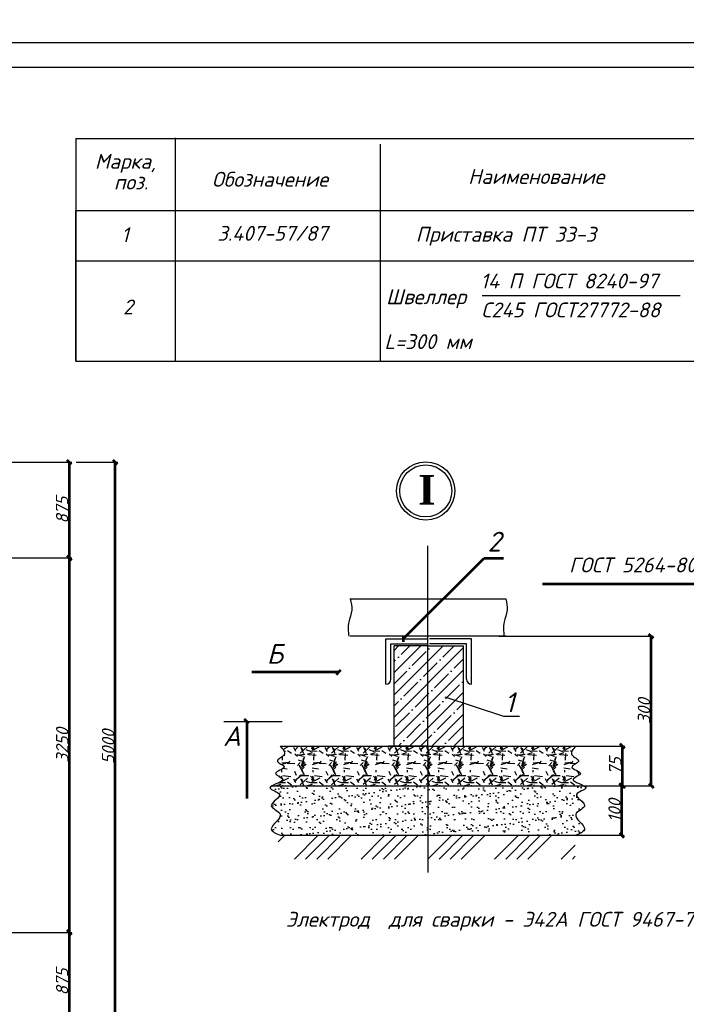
# Model space of a CAD drawing. Header units: millimetres. Extents: x -257011 to 237647566, y 2784933 to 6706507.
# Tile 78 of 256: x 11166666 to 11233399, y 2836731 to 2935367. Entities that reach past the tile are written whole.
import ezdxf
from ezdxf import colors
from ezdxf.entities.mleader import LeaderData, LeaderLine
from ezdxf.lldxf.tags import DXFTag
from ezdxf.math import Vec2, Vec3

# ---------------------------------------------------------------- set-up
doc = ezdxf.new("R2010")
doc.units = ezdxf.units.MM
doc.header["$LTSCALE"] = 1000
doc.header["$PDMODE"] = 32
doc.header["$PDSIZE"] = 0.3
doc.layers.add('text', color=1, linetype='Continuous', lineweight=13)
doc.layers.add('Размер', color=7, linetype='Continuous')
doc.styles.add('iso', font='isocpeur.TTF')
doc.styles.add('S4-B', font='timesbd.ttf', dxfattribs={"height": 4})
doc.styles.get("Standard").update_dxf_attribs({"font": 'ARIALN.TTF'})
doc.styles.add('X_ISO', font='isocpeui.ttf')
doc.styles.add('ГОСТ1250', font='isocpeui.ttf', dxfattribs={"height": 1200})
tags = doc.linetypes.add('HOT_WATER_SUPPLY', pattern='A,12.7,-5.08,["HW",Standard,S=2.54,R=0,X=-2.54,Y=-1.27],-5.08', length=22.86).pattern_tags.tags
tags[6] = DXFTag(74, 10)
doc.dimstyles.new('Copy of 1000_1', dxfattribs={"dimtxt": 1200, "dimasz": 900, "dimexe": 500, "dimexo": 100, "dimgap": 200, "dimtad": 1, "dimdec": 1, "dimlfac": 0.001, "dimzin": 0, "dimdsep": 46, "dimtxsty": 'ГОСТ1250', "dimblk": 'OBLIQUE', "dimcen": 0.09, "dimclrd": 1, "dimclre": 1, "dimclrt": 1, "dimadec": 0, "dimazin": 0, "dimtfac": 1, "dimtdec": 1, "dimtmove": 0, "dimatfit": 3, "dimldrblk": 'OBLIQUE', "dimfxl": 0, "dimtolj": 1, "dimtzin": 0, "dimlwe": -1, "dimarcsym": 0})

# ---------------------------------------------------------------- blocks, each defined once
blk = doc.blocks.new('_Oblique')
at = {"color": 0, "linetype": 'ByBlock', "lineweight": -2}
blk.add_line((-0.5, -0.5), (0.5, 0.5), dxfattribs=at)
blk = doc.blocks.new('*D2047')
at = {"color": 1, "ltscale": 100, "transparency": 16777216}
for p, q in [((724340.2429076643, 138182.3999521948), (765660.5331031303, 138182.3999521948)), ((737904.1802093, 118187.5171702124), (765660.5331031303, 118187.5171702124))]:
    blk.add_line(p, q, dxfattribs=at)
at = {"color": 1, "lineweight": -2, "ltscale": 100, "transparency": 16777216}
blk.add_line((765160.5331031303, 118187.5171702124), (765160.5331031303, 138182.3999521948), dxfattribs=at)
at = {"layer": 'Defpoints', "color": 0, "lineweight": 53, "ltscale": 100, "transparency": 16777216}
for p in [(724240.2429076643, 138182.3999521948), (765160.5331031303, 138182.3999521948), (737804.1802093, 118187.5171702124)]:
    blk.add_point(p, dxfattribs=at)
at = {"color": 1, "lineweight": -2, "ltscale": 100, "transparency": 16777216, "xscale": 900, "yscale": 900, "zscale": 900}
for p, rotation in [((765160.5331031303, 138182.3999521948), 90), ((765160.5331031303, 118187.5171702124), 270)]:
    blk.add_blockref('_Oblique', p, dxfattribs=dict(at, rotation=rotation))
at = {"color": 1, "ltscale": 100, "transparency": 16777216, "insert": (763694.4548758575, 128184.9585612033), "char_height": 1200, "attachment_point": 5, "rotation": 90, "style": 'ГОСТ1250'}
blk.add_mtext('\\A1;{\\H2.0833x;875}', dxfattribs=at)
blk = doc.blocks.new('*D2048')
at = {"color": 1, "ltscale": 100, "transparency": 16777216}
for p, q in [((724340.2429076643, 213859.2457621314), (765660.5331031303, 213859.2457621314)), ((724340.2429076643, 138182.3999521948), (765660.5331031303, 138182.3999521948))]:
    blk.add_line(p, q, dxfattribs=at)
at = {"color": 1, "lineweight": -2, "ltscale": 100, "transparency": 16777216}
blk.add_line((765160.5331031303, 138182.3999521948), (765160.5331031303, 213859.2457621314), dxfattribs=at)
at = {"layer": 'Defpoints', "color": 0, "lineweight": 53, "ltscale": 100, "transparency": 16777216}
for p in [(724240.2429076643, 213859.2457621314), (765160.5331031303, 213859.2457621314), (724240.2429076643, 138182.3999521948)]:
    blk.add_point(p, dxfattribs=at)
at = {"color": 1, "lineweight": -2, "ltscale": 100, "transparency": 16777216, "xscale": 900, "yscale": 900, "zscale": 900}
for p, rotation in [((765160.5331031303, 213859.2457621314), 90), ((765160.5331031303, 138182.3999521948), 270)]:
    blk.add_blockref('_Oblique', p, dxfattribs=dict(at, rotation=rotation))
at = {"color": 1, "ltscale": 100, "transparency": 16777216, "insert": (763710.5531031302, 176020.8228571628), "char_height": 1200, "attachment_point": 5, "rotation": 90, "style": 'ГОСТ1250'}
blk.add_mtext('\\A1;{\\H2.0833x;3250}', dxfattribs=at)
blk = doc.blocks.new('*D2049')
at = {"color": 1, "ltscale": 100, "transparency": 16777216}
for p, q in [((737540.4806586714, 233187.5171702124), (765660.5331031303, 233187.5171702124)), ((724340.2429076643, 213859.2457621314), (765660.5331031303, 213859.2457621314))]:
    blk.add_line(p, q, dxfattribs=at)
at = {"color": 1, "lineweight": -2, "ltscale": 100, "transparency": 16777216}
blk.add_line((765160.5331031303, 213859.2457621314), (765160.5331031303, 233187.5171702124), dxfattribs=at)
at = {"layer": 'Defpoints', "color": 0, "lineweight": 53, "ltscale": 100, "transparency": 16777216}
for p in [(737440.4806586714, 233187.5171702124), (765160.5331031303, 233187.5171702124), (724240.2429076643, 213859.2457621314)]:
    blk.add_point(p, dxfattribs=at)
at = {"color": 1, "lineweight": -2, "ltscale": 100, "transparency": 16777216, "xscale": 900, "yscale": 900, "zscale": 900}
for p, rotation in [((765160.5331031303, 233187.5171702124), 90), ((765160.5331031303, 213859.2457621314), 270)]:
    blk.add_blockref('_Oblique', p, dxfattribs=dict(at, rotation=rotation))
at = {"color": 1, "ltscale": 100, "transparency": 16777216, "insert": (763694.4548758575, 223523.3814661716), "char_height": 1200, "attachment_point": 5, "rotation": 90, "style": 'ГОСТ1250'}
blk.add_mtext('\\A1;{\\H2.0833x;875}', dxfattribs=at)
blk = doc.blocks.new('*D2038')
at = {"color": 1, "ltscale": 100, "transparency": 16777216}
for p, q in [((766510.5331641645, 233187.5171702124), (774925.2248031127, 233187.5171702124)), ((766510.5331641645, 118187.5171702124), (774925.2248031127, 118187.5171702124))]:
    blk.add_line(p, q, dxfattribs=at)
at = {"color": 1, "lineweight": -2, "ltscale": 100, "transparency": 16777216}
blk.add_line((774425.2248031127, 118187.5171702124), (774425.2248031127, 233187.5171702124), dxfattribs=at)
at = {"layer": 'Defpoints', "color": 0, "lineweight": 53, "ltscale": 100, "transparency": 16777216}
for p in [(766410.5331641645, 233187.5171702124), (774425.2248031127, 233187.5171702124), (766410.5331641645, 118187.5171702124)]:
    blk.add_point(p, dxfattribs=at)
at = {"color": 1, "lineweight": -2, "ltscale": 100, "transparency": 16777216, "xscale": 900, "yscale": 900, "zscale": 900}
for p, rotation in [((774425.2248031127, 233187.5171702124), 90), ((774425.2248031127, 118187.5171702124), 270)]:
    blk.add_blockref('_Oblique', p, dxfattribs=dict(at, rotation=rotation))
at = {"color": 1, "ltscale": 100, "transparency": 16777216, "insert": (772975.2448031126, 175687.5171702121), "char_height": 1200, "attachment_point": 5, "rotation": 90, "style": 'ГОСТ1250'}
blk.add_mtext('\\A1;{\\H2.0833x;5000}', dxfattribs=at)
blk = doc.blocks.new('*D2043')
at = {"color": 1, "ltscale": 100, "transparency": 16777216}
for p, q in [((851875.403826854, 198019.1143381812), (883145.3904601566, 198019.1143381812)), ((873173.3768912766, 167821.4957010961), (883145.3904601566, 167821.4957010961))]:
    blk.add_line(p, q, dxfattribs=at)
at = {"color": 1, "lineweight": -2, "ltscale": 100, "transparency": 16777216}
blk.add_line((882645.3904601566, 167821.4957010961), (882645.3904601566, 198019.1143381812), dxfattribs=at)
at = {"layer": 'Defpoints', "color": 0, "lineweight": 53, "ltscale": 100, "transparency": 16777216}
for p in [(851775.403826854, 198019.1143381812), (882645.3904601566, 198019.1143381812), (873073.3768912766, 167821.4957010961)]:
    blk.add_point(p, dxfattribs=at)
at = {"color": 1, "lineweight": -2, "ltscale": 100, "transparency": 16777216, "xscale": 900, "yscale": 900, "zscale": 900}
for p, rotation in [((882645.3904601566, 198019.1143381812), 90), ((882645.3904601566, 167821.4957010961), 270)]:
    blk.add_blockref('_Oblique', p, dxfattribs=dict(at, rotation=rotation))
at = {"color": 1, "ltscale": 100, "transparency": 16777216, "insert": (881195.4104601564, 182920.3050196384), "char_height": 1200, "attachment_point": 5, "rotation": 90, "style": 'ГОСТ1250'}
blk.add_mtext('\\A1;{\\H2.0833x;300}', dxfattribs=at)
blk = doc.blocks.new('*D2044')
at = {"color": 1, "ltscale": 100, "transparency": 16777216}
for p, q in [((866747.7916213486, 167821.4957010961), (877196.3236419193, 167821.4957010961)), ((867224.3100692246, 157821.4957010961), (877196.3236419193, 157821.4957010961))]:
    blk.add_line(p, q, dxfattribs=at)
at = {"color": 1, "lineweight": -2, "ltscale": 100, "transparency": 16777216}
blk.add_line((876696.3236419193, 157821.4957010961), (876696.3236419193, 167821.4957010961), dxfattribs=at)
at = {"layer": 'Defpoints', "color": 0, "lineweight": 53, "ltscale": 100, "transparency": 16777216}
for p in [(866647.7916213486, 167821.4957010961), (876696.3236419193, 167821.4957010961), (867124.3100692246, 157821.4957010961)]:
    blk.add_point(p, dxfattribs=at)
at = {"color": 1, "lineweight": -2, "ltscale": 100, "transparency": 16777216, "xscale": 900, "yscale": 900, "zscale": 900}
for p, rotation in [((876696.3236419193, 167821.4957010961), 90), ((876696.3236419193, 157821.4957010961), 270)]:
    blk.add_blockref('_Oblique', p, dxfattribs=dict(at, rotation=rotation))
at = {"color": 1, "ltscale": 100, "transparency": 16777216, "insert": (875246.3436419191, 162821.4957010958), "char_height": 1200, "attachment_point": 5, "rotation": 90, "style": 'ГОСТ1250'}
blk.add_mtext('\\A1;{\\H2.0833x;100}', dxfattribs=at)
blk = doc.blocks.new('*D2045')
at = {"color": 1, "ltscale": 100, "transparency": 16777216}
for p, q in [((866896.2731734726, 175821.4957010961), (877344.8051940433, 175821.4957010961)), ((867372.7916213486, 167821.4957010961), (877344.8051940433, 167821.4957010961))]:
    blk.add_line(p, q, dxfattribs=at)
at = {"color": 1, "lineweight": -2, "ltscale": 100, "transparency": 16777216}
blk.add_line((876844.8051940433, 167821.4957010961), (876844.8051940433, 175821.4957010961), dxfattribs=at)
at = {"layer": 'Defpoints', "color": 0, "lineweight": 53, "ltscale": 100, "transparency": 16777216}
for p in [(866796.2731734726, 175821.4957010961), (876844.8051940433, 175821.4957010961), (867272.7916213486, 167821.4957010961)]:
    blk.add_point(p, dxfattribs=at)
at = {"color": 1, "lineweight": -2, "ltscale": 100, "transparency": 16777216, "xscale": 900, "yscale": 900, "zscale": 900}
for p, rotation in [((876844.8051940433, 175821.4957010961), 90), ((876844.8051940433, 167821.4957010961), 270)]:
    blk.add_blockref('_Oblique', p, dxfattribs=dict(at, rotation=rotation))
at = {"color": 1, "ltscale": 100, "transparency": 16777216, "insert": (875378.7269667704, 171821.4957010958), "char_height": 1200, "attachment_point": 5, "rotation": 90, "style": 'ГОСТ1250'}
blk.add_mtext('\\A1;{\\H2.0833x;75}', dxfattribs=at)
blk = doc.blocks.new('456789')
at = {"ltscale": 100}
h = blk.add_hatch(dxfattribs=at)
h.set_pattern_fill('ANSI35', color=256, scale=500, style=0)
h.set_pattern_definition([(45, (556106.460486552, 12385.54286601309), (-2245.064030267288, 2245.064030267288), []), (45, (558351.5254851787, 12385.54286601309), (-2245.064030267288, 2245.064030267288), [3968.75, -793.75, 0, -793.75])])
h.paths.add_polyline_path([(830728.9889785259, 175821.4957010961), (837578.2031203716, 175821.4957010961), (837578.2031203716, 196074.2317850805), (830728.9889785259, 196074.2317850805)])
h.paths.add_polyline_path([(837578.2031203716, 175821.4957010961), (844755.6511260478, 175821.4957010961), (844755.6511260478, 196074.2317850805), (837578.2031203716, 196074.2317850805)])
h = blk.add_hatch(dxfattribs=at)
h.set_pattern_fill('GRAVEL', color=256, scale=250, style=0)
h.set_pattern_definition([(228.0128, (560678.460486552, 18735.54286601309), (-50800.04316474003, -57150.07022378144), [854.3025, -84576.25]), (184.9697, (560106.960486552, 18100.54286601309), (76200.12326544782, 6349.955188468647), [1466.0125, -145135]), (132.5103999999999, (558646.460486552, 17973.54286601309), (63499.95379582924, -69850.06823115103), [1033.705, -102336.75]), (267.2737, (556169.960486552, 16386.04286601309), (6349.97242707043, 126999.9591334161), [1335.0125, -132166]), (292.8337, (556106.460486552, 15052.54286601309), (-31750.09013875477, 76200.04332512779), [1309.085, -129599.5]), (357.2737, (556614.460486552, 13846.04286601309), (-126999.9591334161, 6349.972427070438), [1335.0125, -132166]), (37.6942, (557947.960486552, 13782.54286601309), (-82550.05215309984, -63499.94339246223), [1765.485, -174782.75]), (72.2553, (559344.960486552, 14862.04286601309), (44450.088913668, 139700.040515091), [1666.800000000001, -165013.2500000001]), (121.4296, (559852.960486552, 16449.54286601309), (-50800.01308816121, 82549.90289993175), [1339.5325, -132613.7500000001]), (175.2364, (559154.460486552, 17592.54286601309), (69849.94513263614, -6349.940406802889), [1529.282499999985, -74934.74999999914]), (222.3974, (557630.460486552, 17719.54286601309), (-76200.00229309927, -69849.90912659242), [1977.695, -195792.0000000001]), (138.8141, (562456.460486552, 16322.54286601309), (-44449.97168556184, 38099.94139281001), [675.0125000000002, -66826.5]), (171.4692, (561948.460486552, 16767.04286601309), (82549.8739889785, -12700.03200011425), [1284.204999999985, -127136.4999999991]), (225, (560678.460486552, 16957.54286601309), (-8.881784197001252e-13, -6349.995671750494), [898.0225000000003, -8082.225000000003]), (203.1986, (560233.960486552, 17719.54286601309), (31750.10706397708, 12700.05568576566), [483.6025000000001, -47876.50000000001]), (291.8014, (559789.460486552, 17529.04286601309), (-6350.004454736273, 19050.01227182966), [683.915, -33512]), (30.9638, (560043.460486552, 16894.04286601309), (19049.97988702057, 12700.00989665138), [1110.799999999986, -35915.74999999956]), (161.5651, (560995.960486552, 17465.54286601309), (12700.00579545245, -6349.990556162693), [803.2175000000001, -19277.25]), (16.38950000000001, (556106.460486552, 17529.04286601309), (63500.03503492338, 19049.96037491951), [1125.22, -111397]), (70.3462, (557185.960486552, 17846.54286601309), (-25399.92922169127, -69849.9012213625), [943.9975000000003, -93455.50000000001]), (293.1986, (560995.960486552, 18735.54286601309), (-12700.05568576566, 31750.10706397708), [967.2000000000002, -47393]), (343.6105, (561376.960486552, 17846.54286601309), (-63500.03503492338, 19049.96037491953), [1125.219999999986, -111396.999999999]), (339.444, (556106.460486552, 13592.04286601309), (-31750.03941063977, 12699.98459012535), [1085.0875, -53169.25]), (294.7751, (557122.460486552, 13211.04286601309), (-31749.9260090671, 69849.96756539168), [909.1799999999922, -90008.99999999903]), (66.80140000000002, (561059.460486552, 12385.54286601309), (12700.05568576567, 31750.10706397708), [967.2000000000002, -47393]), (17.35400000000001, (561440.460486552, 13274.54286601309), (-82550.0044546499, -25399.96168901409), [1064.4575, -105381]), (69.444, (557947.960486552, 12385.54286601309), (-12699.98459012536, -31750.03941063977), [542.545, -53712.00000000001]), (101.3098999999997, (560678.460486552, 12385.54286601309), (-6349.968657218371, 25399.91865225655), [323.7874999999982, -32054.99999999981]), (165.9638, (560614.960486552, 12703.04286601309), (19050.01338674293, -6349.989010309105), [1309.085, -24872.62499999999]), (186.0090000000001, (559344.960486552, 13020.54286601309), (63499.90636106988, 6349.985171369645), [1213.1675, -120103.5]), (303.6901, (560043.460486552, 16322.54286601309), (-6350.002178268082, 12699.9877480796), [915.8100000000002, -21979.45]), (353.1572, (560551.460486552, 15560.54286601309), (107950.0446416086, -12700.0568791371), [1598.892499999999, -158290]), (60.94540000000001, (562138.960486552, 15370.04286601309), (-25399.94091457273, -44449.89402708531), [653.7699999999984, -64723.4999999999]), (90, (562456.460486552, 15941.54286601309), (-6350, 6350), [381, -5969]), (120.2564, (559217.960486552, 13211.04286601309), (25399.94616709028, -44449.9775811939), [882.1674999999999, -87334.75]), (48.01279999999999, (558773.460486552, 13973.04286601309), (50800.04316474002, 57150.07022378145), [1708.6075, -83722]), (0, (559916.460486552, 15243.04286601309), (6350, 6350), [1651, -4699]), (325.3048, (561567.460486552, 15243.04286601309), (-63499.88997738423, 44450.00422621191), [1004.025, -99398.25]), (254.0546, (562392.960486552, 14671.54286601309), (-6350.016199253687, -25400.06050800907), [924.5725000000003, -45304.25000000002]), (207.646, (562138.960486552, 13782.54286601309), (-120649.9576225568, -63500.03993680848), [1505.3625, -149031.25]), (175.4261, (560805.460486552, 13084.04286601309), (-82550.01901186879, 6349.969278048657), [1592.572499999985, -157664.4999999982]), (175.4261, (560805.460486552, 13084.04286601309), (-82550.01901186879, 6349.969278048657), [1592.572499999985, -157664.4999999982])])
edge = h.paths.add_edge_path()
edge.add_line((837578.2031203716, 167821.4957010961), (837578.2031203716, 175821.4957010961))
edge.add_line((837578.2031203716, 175821.4957010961), (829578.2031203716, 175821.4957010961))
edge.add_line((829578.2031203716, 175821.4957010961), (807735.133067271, 175821.4957010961))
edge.add_spline(control_points=[(807735.1330710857, 175821.4957010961), (808287.984503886, 175215.5819132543), (809401.5248252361, 173995.1646616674), (805960.6759406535, 172752.5497477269), (810036.7808677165, 171535.7405894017), (805202.622935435, 170338.0811960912), (809761.5605803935, 169076.8129618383), (806861.2983046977, 168260.1847727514), (806075.138346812, 167821.4957010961)], knot_values=[0, 0, 0, 0, 1.904207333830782, 3.835409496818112, 5.58434323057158, 7.824270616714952, 9.681872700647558, 12.06187294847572, 12.06187294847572, 12.06187294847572, 12.06187294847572], degree=3, periodic=0)
edge.add_line((806075.138346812, 167821.4957010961), (837578.2031203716, 167821.4957010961))
edge = h.paths.add_edge_path()
edge.add_spline(control_points=[(869081.2678939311, 167821.4957010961), (868295.1079398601, 168260.1847727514), (865394.8456603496, 169076.8129618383), (869953.7833091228, 170338.0811960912), (865119.6253768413, 171535.7405894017), (869195.7303000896, 172752.5497477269), (865754.8814193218, 173995.1646616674), (866868.4217368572, 175215.5819132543), (867421.2731734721, 175821.4957010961)], knot_values=[0, 0, 0, 0, 2.38000024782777, 4.237602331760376, 6.477529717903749, 8.226463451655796, 10.15766561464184, 12.06187294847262, 12.06187294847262, 12.06187294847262, 12.06187294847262], degree=3, periodic=0)
edge.add_line((867421.2731734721, 175821.4957010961), (837578.2031203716, 175821.4957010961))
edge.add_line((837578.2031203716, 175821.4957010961), (837578.2031203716, 167821.4957010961))
edge.add_line((837578.2031203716, 167821.4957010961), (869081.2678939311, 167821.4957010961))
h = blk.add_hatch(dxfattribs=at)
h.set_pattern_fill('AR-SAND', color=256, scale=50, style=0)
h.set_pattern_definition([(37.50000000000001, (556106.460486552, 12385.54286601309), (-80.00156479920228, 2447.066186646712), [0, -1930.4, 0, -2159, 0, -2063.75]), (7.500000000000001, (556106.460486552, 12385.54286601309), (2247.616415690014, 3584.125502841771), [0, -1041.4, 0, -1739.9, 0, -666.7500000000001]), (327.5, (554544.3604880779, 12385.54286601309), (3954.96185120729, 7.185923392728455), [0, -635.0000000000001, 0, -2286, 0, -2984.5]), (317.5, (554544.3604880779, 12385.54286601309), (3817.782262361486, 1114.646616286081), [0, -317.5, 0, -1498.6, 0, -1714.5])])
edge = h.paths.add_edge_path()
edge.add_spline(control_points=[(806075.138346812, 167821.4957010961), (805822.6985923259, 167680.6305124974), (805148.1597815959, 167115.044315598), (809373.900694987, 166135.4244272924), (804258.8684646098, 163754.7820475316), (809608.8908988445, 162065.5775797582), (804552.8768378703, 159133.9087259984), (806849.3061286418, 158186.8248026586), (807735.1330710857, 157821.4957010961)], knot_values=[1206.187294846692, 1206.187294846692, 1206.187294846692, 1206.187294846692, 1282.610250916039, 1517.581887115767, 1790.664022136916, 2041.720211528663, 2390.606859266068, 2609.699923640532, 2609.699923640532, 2609.699923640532, 2609.699923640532], degree=3, periodic=0)
edge.add_line((807735.1330710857, 157821.4957010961), (837578.2031241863, 157821.4957010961))
edge.add_line((837578.2031203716, 157821.4957010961), (837578.2031203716, 167821.4957010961))
edge.add_line((837578.2031203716, 167821.4957010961), (806075.138346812, 167821.4957010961))
edge = h.paths.add_edge_path()
edge.add_line((837578.2031203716, 167821.4957010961), (837578.2031203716, 157821.4957010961))
edge.add_line((837578.2031203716, 157821.4957010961), (867421.2731734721, 157821.4957010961))
edge.add_spline(control_points=[(867421.2731734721, 157821.4957010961), (868307.1001121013, 158186.8248026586), (870603.5294028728, 159133.9087259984), (865547.5153457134, 162065.5775797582), (870897.5377761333, 163754.7820475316), (865782.5055457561, 166135.4244272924), (870008.2464591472, 167115.044315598), (869333.7076484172, 167680.6305124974), (869081.2678939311, 167821.4957010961)], knot_values=[1206.187294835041, 1206.187294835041, 1206.187294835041, 1206.187294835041, 1425.28035920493, 1774.167006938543, 2025.223196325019, 2298.305331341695, 2533.276967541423, 2609.699923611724, 2609.699923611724, 2609.699923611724, 2609.699923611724], degree=3, periodic=0)
edge.add_line((869081.2678939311, 167821.4957010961), (837578.2031203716, 167821.4957010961))
h = blk.add_hatch(dxfattribs=at)
h.set_pattern_fill('ANSI34', color=256, scale=500, style=0)
h.set_pattern_definition([(45, (555696.3111449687, 12385.54286601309), (-6735.192090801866, 6735.192090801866), []), (45, (557941.3761474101, 12385.54286601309), (-6735.192090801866, 6735.192090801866), []), (45, (560186.4411460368, 12385.54286601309), (-6735.192090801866, 6735.192090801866), []), (45, (562431.5111457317, 12385.54286601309), (-6735.192090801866, 6735.192090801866), [])])
h.paths.add_polyline_path([(867324.9837295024, 157821.4957010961), (837168.053782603, 157821.4957010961), (837168.053782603, 153014.6423685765), (867324.9837295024, 153014.6423685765)])
h.paths.add_polyline_path([(837168.053782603, 157821.4957010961), (807324.9837295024, 157821.4957010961), (807324.9837295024, 153014.6423685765), (837168.053782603, 153014.6423685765)])
for p, q in [((837578.2031203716, 175821.4957010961), (837578.2031203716, 216326.9678690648)), ((821886.7566138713, 205597.3265421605), (853269.6496268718, 205597.3265421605)), ((853269.6496268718, 198019.114338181), (821886.7566138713, 198019.114338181)), ((829090.0473243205, 197502.6215250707), (837604.9320174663, 197502.6215250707)), ((829090.0473243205, 188338.7139017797), (829090.0473243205, 197502.6215250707)), ((846373.9934684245, 197502.6215250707), (837859.1087752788, 197502.6215250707)), ((846373.9934684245, 188338.7139017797), (846373.9934684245, 197502.6215250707)), ((830090.0473243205, 196502.6215250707), (837604.9320174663, 196502.6215250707)), ((830090.0473243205, 189338.7139017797), (830090.0473243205, 196502.6215250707)), ((830728.9889785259, 175821.4957010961), (830728.9889785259, 196074.2317850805)), ((837578.2031203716, 196074.2317850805), (830728.9889785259, 196074.2317850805)), ((837578.2031203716, 196074.2317850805), (844755.6511260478, 196074.2317850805)), ((845373.9934684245, 196502.6215250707), (837859.1087752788, 196502.6215250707)), ((844755.6511260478, 175821.4957010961), (844755.6511260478, 196074.2317850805)), ((845373.9934684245, 189338.7139017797), (845373.9934684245, 196502.6215250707)), ((840953.2335692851, 185816.0140269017), (852812.294509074, 181866.193043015)), ((852812.294509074, 181866.193043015), (856054.542266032, 181866.193043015)), ((796348.976855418, 180824.5445902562), (808111.8182593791, 180824.5445902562)), ((807735.1330710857, 175821.4957010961), (867421.2731734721, 175821.4957010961)), ((837578.2031203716, 175821.4957010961), (829578.2031203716, 175821.4957010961)), ((837578.2031203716, 175821.4957010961), (837578.2031203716, 150272.4028513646)), ((806075.138346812, 167821.4957010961), (869081.2678939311, 167821.4957010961)), ((807735.1330710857, 157821.4957010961), (867735.1330710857, 157821.4957010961))]:
    blk.add_line(p, q, dxfattribs=at)
for radius in [5891.414474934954, 5251.414474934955]:
    blk.add_circle((837116.6887351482, 227394.4703257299), radius, dxfattribs=at)
for centre, start, end in [((829090.0473243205, 189338.7139017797), 270, 0), ((846373.9934684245, 189338.7139017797), 180, 270)]:
    blk.add_arc(centre, 1000, start, end, dxfattribs=at)
for points in [[(821886.7565909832, 205597.3266031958), (822180.8495780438, 203283.1292155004), (821567.7258292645, 200908.8439371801), (821567.7258292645, 198019.1143229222)], [(853269.6495963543, 205597.3266031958), (853563.7425528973, 203283.1292155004), (852950.6188651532, 200908.8439371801), (852950.6188651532, 198019.1143229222)], [(807735.1330253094, 175821.4957926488), (808536.6880485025, 174094.2101481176), (807170.5686637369, 172729.1975748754), (808536.6880485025, 171637.1870768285), (806760.7333976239, 170272.1741373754), (808263.4636832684, 169180.1636393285), (805667.8383780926, 167405.6466715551), (807580.4039908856, 166040.6339762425), (805941.0627433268, 163856.6134684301), (807717.0161735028, 162082.0965006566), (805941.0627433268, 159079.0683024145), (807735.1330253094, 157821.4957926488)]]:
    blk.add_spline(points, degree=3, dxfattribs=at)
for s, height, style, p in [('I', 6000, 'S4-B', (835596.1195785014, 224631.6266672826)), ('2', 4000, 'X_ISO', (849605.8112632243, 215144.602909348)), ('ГОСТ 5264-80-Т1-  5', 3000, 'X_ISO', (866075.6479598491, 210934.9695475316)), ('Б', 4000, 'X_ISO', (805020.3216277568, 192473.132206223)), ('1', 4000, 'X_ISO', (853057.4426032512, 182687.85464885)), ('А', 4000, 'X_ISO', (796177.8135253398, 175849.6146128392))]:
    blk.add_text(s, height=height, dxfattribs=dict(at, style=style)).set_placement(p)
for base, p1, p2, text, picture, middle in [((765160.5331031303, 233187.5171702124), (724240.242907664, 213859.2457621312), (737440.4806586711, 233187.5171702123), '{\\H2.0833x;875}', '*D2049', (763694.4548758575, 223523.3814661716)), ((774425.2248031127, 233187.5171702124), (766410.5331641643, 118187.5171702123), (766410.5331641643, 233187.5171702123), '{\\H2.0833x;5000}', '*D2038', (772975.2448031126, 175687.5171702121)), ((765160.5331031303, 213859.2457621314), (724240.242907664, 138182.3999521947), (724240.242907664, 213859.2457621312), '{\\H2.0833x;3250}', '*D2048', (763710.5531031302, 176020.8228571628)), ((882645.3904601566, 198019.1143381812), (873073.3768912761, 167821.4957010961), (851775.4038268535, 198019.114338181), '{\\H2.0833x;300}', '*D2043', (881195.4104601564, 182920.3050196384)), ((876844.8051940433, 175821.4957010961), (867272.7916213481, 167821.4957010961), (866796.2731734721, 175821.4957010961), '{\\H2.0833x;75}', '*D2045', (875378.7269667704, 171821.4957010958)), ((876696.3236419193, 167821.4957010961), (867124.3100692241, 157821.4957010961), (866647.7916213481, 167821.4957010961), '{\\H2.0833x;100}', '*D2044', (875246.3436419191, 162821.4957010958)), ((765160.5331031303, 138182.3999521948), (737804.1802092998, 118187.5171702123), (724240.242907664, 138182.3999521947), '{\\H2.0833x;875}', '*D2047', (763694.4548758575, 128184.9585612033))]:
    dim = blk.add_linear_dim(base=base, p1=p1, p2=p2, angle=90, text=text, dimstyle='Copy of 1000_1', dxfattribs=at)
    dim.commit()
    dim.dimension.update_dxf_attribs({"geometry": picture, "text_midpoint": middle})
for points in [[(832561.7938262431, 197502.8894541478), (848892.3088408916, 213833.4044687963), (852812.8558417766, 213833.4044687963)], [(920288.5690375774, 197714.0787852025), (914242.4133521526, 208560.542072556), (860696.6833373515, 208560.542072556)], [(819550.0672446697, 190777.5331003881), (801988.4863501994, 190777.5331003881)], [(800968.766295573, 180824.5445902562), (800968.766295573, 165249.3144877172)]]:
    blk.add_leader(points, dimstyle='Copy of 1000_1', dxfattribs=at)

msp = doc.modelspace()

# ---------------------------------------------------------------- linework, layer by layer
at = {"ltscale": 100}
for p, q in [((11172279.57555772, 2923475.816355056, 383.9999999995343), (11172279.57555772, 2901167.309010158, 383.9999999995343)), ((11172279.57555772, 2923475.816355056, 383.9999999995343), (11256556.15886058, 2923475.816355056, 383.9999999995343)), ((11172279.57555772, 2923475.816355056, 383.9999999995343), (11172279.57555772, 2901167.309010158, 383.9999999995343)), ((11182223.09321587, 2923521.982405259, 383.9999999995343), (11182223.09321587, 2901213.47506036, 383.9999999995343)), ((11202742.66518614, 2922882.92491953, 383.9999999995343), (11202742.66518614, 2901167.309010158, 383.9999999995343)), ((11172279.57555772, 2912321.562682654, 383.9999999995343), (11172279.57555772, 2916254.672938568, 383.9999999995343)), ((11172279.57555772, 2916254.672938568, 383.9999999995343), (11256556.15886058, 2916254.672938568, 383.9999999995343)), ((11172279.57555772, 2901167.309010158, 383.9999999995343), (11172279.57555772, 2912321.562682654, 383.9999999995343)), ((11172279.57555772, 2912321.562682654, 383.9999999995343), (11172279.57555772, 2901167.309010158, 383.9999999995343)), ((11172279.57555772, 2911217.621447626, 383.9999999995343), (11256556.15886058, 2911217.621447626, 383.9999999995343)), ((11212955.69430473, 2907753.122254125, 383.9999999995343), (11232785.47861125, 2907753.122254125, 383.9999999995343)), ((11172279.57555772, 2901167.309010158, 383.9999999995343), (11256556.15886058, 2901167.309010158, 383.9999999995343))]:
    msp.add_line(p, q, dxfattribs=at)
at = {"elevation": 383.9999999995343}
msp.add_lwpolyline([(11057944.8098422, 2785816.900751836), (11266157.54506122, 2785816.900751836), (11266157.54506122, 2933053.049228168), (11057944.8098422, 2933053.049228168)], close=True, dxfattribs=at)
at = {"ltscale": 100}
msp.add_spline([(11222335.21422733, 2862592.990427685, 383.9999999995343), (11221937.847647, 2861736.697883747, 383.9999999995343), (11222615.09396528, 2861060.000261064, 383.9999999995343), (11221937.847647, 2860518.64194524, 383.9999999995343), (11222818.26761895, 2859841.944141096, 383.9999999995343), (11222073.29715256, 2859300.585825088, 383.9999999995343), (11223360.0644012, 2858420.878607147, 383.9999999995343), (11222411.92031189, 2857744.180924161, 383.9999999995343), (11223224.61489554, 2856661.464534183, 383.9999999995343), (11222344.19555892, 2855781.757316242, 383.9999999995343), (11223224.61489554, 2854293.022280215, 383.9999999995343), (11222335.21422733, 2853669.587489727, 383.9999999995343)], degree=3, dxfattribs=at)
at = {"layer": 'Размер', "linetype": 'Continuous', "lineweight": 30, "ltscale": 3.333333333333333, "elevation": 383.9999999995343}
msp.add_lwpolyline([(11067859.70199551, 2788295.623790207), (11263678.82202303, 2788295.623790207), (11263678.82202303, 2930574.326189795), (11067859.70199551, 2930574.326189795)], close=True, dxfattribs=at)

# ---------------------------------------------------------------- block references
at = {"lineweight": 53, "xscale": 0.4957446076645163, "yscale": 0.4957446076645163, "zscale": 0.4957446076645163}
msp.add_blockref('456789', (10792315.79548391, 2775430.431977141, 383.9999999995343), dxfattribs=at)

# ---------------------------------------------------------------- texts
at = {"ltscale": 100, "style": 'X_ISO'}
for s, p in [('Марка,', (11174191.24230924, 2920432.46046611, 383.9999999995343)), ('Обозначение', (11185913.39200711, 2918635.367783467, 383.9999999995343)), ('Наименование', (11211563.09283841, 2918911.843581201, 383.9999999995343)), ('  поз.', (11174206.35751413, 2918358.891992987, 383.9999999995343)), ('3.407-57/87', (11186446.63688481, 2913221.688563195, 383.9999999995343)), ('1', (11176838.71597144, 2913083.885291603, 383.9999999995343)), ('Приставка ПТ 33-3', (11206316.19623907, 2913129.306764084, 383.9999999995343)), ('14 П ГОСТ 8240-97', (11212797.32113425, 2908446.989413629, 383.9999999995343)), ('Швеллер', (11203347.12293606, 2906868.11441327, 383.9999999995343)), ('2', (11177005.89699545, 2905844.442215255, 383.9999999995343)), ('С245 ГОСТ27772-88', (11212881.62866756, 2905550.034571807, 383.9999999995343)), ('L=300 мм', (11203179.69405304, 2902375.858181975, 383.9999999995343)), ('Электрод  для сварки - Э42А ГОСТ 9467-75.', (11193315.20706244, 2844503.563089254, 383.9999999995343))]:
    msp.add_text(s, height=1487.233822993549, dxfattribs=at).set_placement(p)
at = {"color": 7, "ltscale": 30, "insert": (10049091.70225588, 2929588.156114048, -75415.31937070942), "char_height": 1784.436704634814, "width": 106220.7206957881, "attachment_point": 1, "style": 'X_ISO'}
msp.add_mtext('                               ПОЯСНИТЕЛЬНАЯ ЗАПИСКА\\P\\pi4401.50942;    Проект энергоснабжения {\\C256; Samarqand viloyati Toyloq tumani "Хоnсhоrbоg\'" МFY dagi 11-son maktabni rekonstruksiya qilish. (360 o\'quvchi o\'rinli qo\'shimcha bino qurish).\\P\\pi0;}выполнен на основании ТУ САМ ПТЭС за №18238252188 от  01.07.2026 г.       \\P    Установленная мощность Ру=93,4 кВт.\\P    Расчетная мощность Рр=84 кВт.    \\P    По надежности энергоснабжение объект относятся к потребителям II категории.\\P    {\\C256;Точкой подключения основного источника электроснабжения принять ближайшую существующую в./в опору ВЛ-10 кВ фид. "\\C0;233\\C256;", на которой необходимо установить ПМ-10, ВЛ-10 кВ выполнено кабелем АПвПу-3(1х70) мм2 длиной 60 м в траншее в земле до проектного ТП.}\\P    Предусмотрена установка ТП-ГКТП с ТМ-100кВА.\\P    От ТП предусмотрена прокладка кабеля {\\C0;АВВГ} разного сечения в траншее в земле  до щитов объекта.  \\P    {\\C256;\\c0;Для резервного энергоснабжения теплонососа предусмотрена установка ДЭС мощностью 10 кВт. \\P\\C256;   } Наружное освещение территории объекта выполнено LED светильниками на установленными на металлических опорах. Управление наружным освещением предусмотрено комплектно.\\P    Кабели прокладываются в траншее на глубину 0,7 м от планировочной отметки земли в слое песка по 10см в каждую сторону. Все пересечения и сближении кабельных линий с подземными инженерными коммуникациями выполнить согласно норм и в местах пересечения кабель проложить в а/цементных трубах Д=100мм.                                         \\P    Учет электроэнергии предусмотрен электронным активно-реактивным счетчикам ЕХ-518 прямого включения с системой АИИСКУЭ на н./в. щите  проектного ТП, установленного в отдельном запирающемся  шкафу. \\P     Проектом предусмотрен контур заземления проектной  трансформаторной подстанции, всех щитов, ГРЩ и ДЭС. Сопротивление  растеканию тока не должно превышать 4 ома для ТП, всех  щитов, ГРЩ,  ДЭС.\\P  При производстве электромонтажных работ выполнять требования ПУЭ и ПТБ.', dxfattribs=at)
at = {"color": 7, "lineweight": 30, "char_height": 939.4258020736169, "attachment_point": 1}
for s, insert, width in [('\\pi2351.83787;{\\fTimes New Roman|b0|i0|c204|p18;\\C256;Qurilish         \\P\\pi2708.16847;  hajmi\\P\\pi3422.97631;   m³}', (10454675.04379724, 2905395.585733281), 8914.89016872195), ('\\pi2351.83787;{\\fTimes New Roman|b0|i0|c204|p18;\\C256;Qurilish         \\P\\pi2708.16847;  hajmi\\P\\pi3422.97631;   m³}', (10769144.74076693, 2905395.585733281), 8914.89016872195), ('\\pi548.6967;{\\fTimes New Roman|b0|i0|c204|p18;\\C256;Umumiy\\P\\pi602.54266;maydoni \\P\\pi2155.2706;m2}', (10449256.50702935, 2903419.396188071), 6013.970101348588)]:
    msp.add_mtext(s, dxfattribs=dict(at, insert=insert, width=width))
at = {"layer": 'text', "color": 7, "linetype": 'HOT_WATER_SUPPLY', "lineweight": 40, "ltscale": 500, "insert": (9988811.879920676, 2926147.228261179), "char_height": 1500, "width": 43130.04731834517, "attachment_point": 1, "style": 'iso'}
msp.add_mtext('\\pi10546;Ведомость рабочих черчежей', dxfattribs=at)

# ---------------------------------------------------------------- next in the draw order: leaders
at = {"ltscale": 250}
ml = msp.add_multileader_mtext('Standard', dxfattribs=at)
ml.set_content('АВВГ-(4x35) мм2 L=96 на Теплоносос\\Pв ПВХ тр.в траншее в земле. от {\\C0;ТП}', color=256, style='X_ISO')
ml.set_leader_properties()
ml.build(insert=Vec2(0, 0))
ml.multileader.update_dxf_attribs({"text_left_attachment_type": 6, "text_right_attachment_type": 6, "dogleg_length": 0.002, "arrow_head_size": 470.7173523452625, "scale": 500})
ctx = ml.context
ctx.base_point, ctx.scale, ctx.char_height, ctx.arrow_head_size, ctx.landing_gap_size, ctx.plane_origin, ctx.plane_x_axis, ctx.plane_y_axis = Vec3(10608578.13639856, 2963984.56456243), 500, 784.5289205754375, 470.7173523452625, 0, Vec3(10593163.69456219, 2941475.424332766), Vec3(0.9999426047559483, 0.01071387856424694), Vec3(-0.01071387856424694, 0.9999426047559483)
ctx.left_attachment, ctx.right_attachment, ctx.text_align_type = 6, 6, 1
notes = []
notes.append((ctx, [(1, (1, 1, 0), (10608577.50881145, 2963984.557838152), (0.9999426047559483, 0.01071387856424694), 0.6276231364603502, [(1, [(10603694.13587166, 2953153.697424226)], 0, [])])]))
ctx.mtext.insert, ctx.mtext.text_direction, ctx.mtext.rotation, ctx.mtext.width, ctx.mtext.alignment, ctx.mtext.flow_direction = Vec3(10618177.73143392, 2965107.365498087), Vec3(0.9999426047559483, 0.01071387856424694), 0.01071408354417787, 19312.26289792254, 2, 5
ctx.mtext.has_bg_fill, ctx.mtext.bg_color, ctx.mtext.bg_scale_factor, ctx.mtext.bg_transparency, ctx.mtext.use_window_bg_color = 1, -1023410172, 1.1, 0, 0
for ctx, leaders in notes:
    for number, flags, end, landing, length, lines in leaders:
        leader = LeaderData()
        leader.index, (leader.has_last_leader_line, leader.has_dogleg_vector, leader.attachment_direction) = number, flags
        leader.last_leader_point, leader.dogleg_vector, leader.dogleg_length = Vec3(end), Vec3(landing), length
        for number, points, colour, breaks in lines:
            line = LeaderLine()
            line.index, line.vertices, line.color, line.breaks = number, Vec3.list(points), colors.encode_raw_color(colour), breaks
            leader.lines.append(line)
        ctx.leaders.append(leader)

doc.saveas('drawing.dxf')
